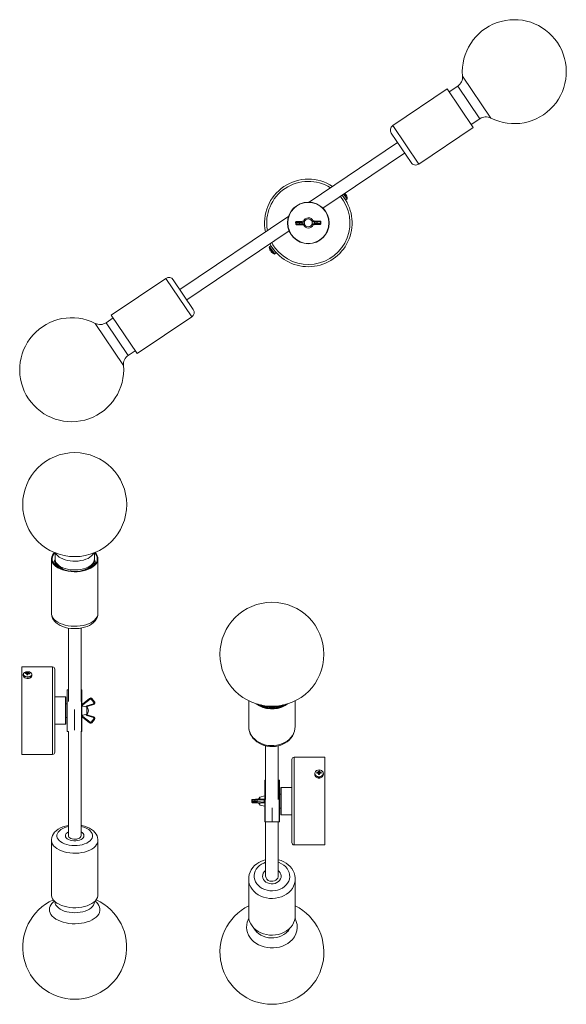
# Model space of a CAD drawing. Header units: millimetres. Extents: x -78 to 421, y -268 to 631.
import ezdxf

# ---------------------------------------------------------------- set-up
doc = ezdxf.new("R2010")
doc.units = ezdxf.units.MM

msp = doc.modelspace()

# ---------------------------------------------------------------- linework, layer by layer
at = {"color": 8, "linetype": 'Continuous', "lineweight": 15}
for p, q in [((326.54, 579.77), (352.38, 541.4)), ((322.16, 570.64), (342.27, 540.78)), ((262.75, 534.55), (286.49, 499.3)), ((217.9, 471.81), (221.15, 467.55)), ((218.15, 471.97), (221.29, 467.84)), ((154.7, 417.18), (150.03, 423.32)), ((155.02, 417.24), (150.17, 423.61)), ((79.11, 359.68), (55.37, 394.93)), ((16.79, 315.45), (-9.05, 353.82)), ((21.17, 324.58), (1.06, 354.44)), ((-47.98, -40), (-47.98, 40)), ((-34.53, 19), (-34.53, -19)), ((-21.53, -19), (-21.53, 19)), ((-45.88, 12.5), (-45.88, -12.5)), ((-36.08, -12.5), (-36.08, 12.5)), ((172.62, -42.62), (172.62, -122.62)), ((146.17, -63.62), (146.17, -101.62)), ((159.17, -101.62), (159.17, -63.62)), ((160.72, -70.12), (160.72, -95.12)), ((170.52, -95.12), (170.52, -70.12)), ((138.43, -84.36), (140.27, -84.39))]:
    msp.add_line(p, q, dxfattribs=at)
at = {"color": 7, "linetype": 'Continuous', "lineweight": 15}
for p, q in [((312.52, 568.06), (262.75, 534.55)), ((336.26, 532.81), (312.52, 568.06)), ((322.16, 570.64), (314.34, 565.37)), ((334.44, 535.51), (342.27, 540.78)), ((286.49, 499.3), (336.26, 532.81)), ((279.55, 500.66), (261.4, 527.61)), ((267.26, 518.91), (186.54, 464.56)), ((199.02, 459.09), (273.68, 509.37)), ((216.62, 470.95), (219.92, 466.62)), ((219.68, 471.92), (219.33, 472.38)), ((220.12, 471.34), (220.47, 470.88)), ((219.92, 466.62), (221.15, 467.55)), ((167.74, 451.9), (68.18, 384.87)), ((174.09, 446.07), (174.12, 444.6)), ((177.6, 446.04), (174.65, 446.06)), ((174.65, 446.06), (174.68, 444.63)), ((174.68, 444.63), (177.63, 444.78)), ((180.26, 447.21), (174.97, 446.87)), ((174.97, 446.87), (175.01, 446.87)), ((180.3, 447.21), (175.01, 446.87)), ((175.04, 443.84), (180.34, 443.73)), ((175.07, 443.84), (175.04, 443.84)), ((175.07, 443.84), (180.37, 443.73)), ((175.12, 446.84), (178.07, 446.81)), ((178.13, 444.03), (175.18, 443.88)), ((177.6, 446.04), (177.63, 444.78)), ((179.28, 446.85), (181.15, 447.1)), ((181.22, 443.87), (179.34, 444.04)), ((181.89, 446.35), (180.02, 446.11)), ((180.02, 446.11), (180.05, 444.82)), ((180.05, 444.82), (181.93, 444.65)), ((180.26, 447.21), (180.3, 447.21)), ((180.37, 443.73), (180.34, 443.73)), ((181.42, 447.24), (180.89, 447.23)), ((181.43, 447.24), (180.89, 447.23)), ((180.89, 447.23), (180.89, 447.23)), ((180.96, 443.73), (181.49, 443.74)), ((180.96, 443.73), (181.5, 443.74)), ((180.96, 443.73), (180.96, 443.73)), ((181.43, 447.24), (182.14, 447.16)), ((181.5, 443.74), (182.21, 443.86)), ((181.93, 444.65), (182.11, 444.75)), ((189.11, 447.3), (189.82, 447.42)), ((189.18, 444), (189.89, 443.92)), ((189.24, 444.9), (189.43, 444.81)), ((191.27, 446.34), (189.39, 446.51)), ((189.43, 444.81), (191.3, 445.05)), ((190.36, 447.43), (189.82, 447.42)), ((190.36, 447.43), (189.83, 447.42)), ((189.89, 443.92), (190.43, 443.93)), ((189.9, 443.92), (190.43, 443.93)), ((190.1, 447.29), (191.98, 447.12)), ((192.04, 444.31), (190.17, 444.06)), ((190.36, 447.43), (190.36, 447.43)), ((190.43, 443.93), (190.43, 443.93)), ((196.25, 447.32), (190.95, 447.43)), ((190.98, 447.43), (190.95, 447.43)), ((196.28, 447.32), (190.98, 447.43)), ((191.02, 443.95), (196.31, 444.29)), ((191.02, 443.95), (191.06, 443.95)), ((191.06, 443.95), (196.34, 444.29)), ((191.27, 446.34), (191.3, 445.05)), ((193.19, 447.13), (196.14, 447.28)), ((196.2, 444.32), (193.25, 444.35)), ((196.64, 446.53), (193.69, 446.38)), ((193.69, 446.38), (193.72, 445.12)), ((193.72, 445.12), (196.67, 445.09)), ((196.28, 447.32), (196.25, 447.32)), ((196.31, 444.29), (196.34, 444.29)), ((196.64, 446.53), (196.67, 445.09)), ((197.23, 445.09), (197.2, 446.56)), ((74.6, 375.33), (168.11, 438.29)), ((151.4, 424.54), (150.17, 423.61)), ((156.25, 418.18), (151.4, 424.54)), ((150.4, 421.26), (150.42, 421.26)), ((151.11, 419.94), (150.9, 420.22)), ((151.31, 420.09), (151.11, 419.94)), ((151.73, 419.12), (151.93, 419.27)), ((151.95, 418.84), (151.73, 419.12)), ((152.82, 418.11), (152.81, 418.09)), ((155.02, 417.24), (156.25, 418.18)), ((55.37, 394.93), (5.6, 361.42)), ((62.31, 393.57), (80.47, 366.62)), ((5.6, 361.42), (29.34, 326.17)), ((7.42, 358.72), (1.06, 354.44)), ((29.34, 326.17), (79.11, 359.68)), ((21.17, 324.58), (27.53, 328.86)), ((-45.78, 144.26), (-45.78, 138.53)), ((-9.78, 138.53), (-9.78, 144.26)), ((-49.03, 138.73), (-49.03, 88.96)), ((-45.6, 134.02), (-45.03, 135.28)), ((-6.53, 88.96), (-6.53, 138.73)), ((-46.78, 134.56), (-46.78, 134.21)), ((-44.38, 132.03), (-43.59, 132.98)), ((-12.27, 132.68), (-11.52, 131.72)), ((-11.61, 133.46), (-10.72, 132.33)), ((-11.37, 133.8), (-10.96, 133.24)), ((-8.78, 134.21), (-8.78, 134.56)), ((-33.53, 75.39), (-33.53, 8.34)), ((-22.03, 8.34), (-22.03, 75.4)), ((-47.98, 40), (-75.98, 40)), ((-75.98, -40), (-75.98, 40)), ((-45.98, 38), (-45.98, -38)), ((-74.83, 33.06), (-74.83, 31.83)), ((-72.7, 34.54), (-72.38, 33.99)), ((-71.22, 32.9), (-71.17, 33.08)), ((-71.01, 35.27), (-71.17, 33.08)), ((-70.6, 33.02), (-71.17, 33.08)), ((-68.79, 34.15), (-69.15, 33.6)), ((-66.88, 31.44), (-66.83, 31.83)), ((-66.83, 31.83), (-66.83, 33.06)), ((-34.73, -18.8), (-34.73, 18.8)), ((-33.53, 19), (-34.53, 19)), ((-21.53, 19), (-22.03, 19)), ((-21.33, 18.8), (-21.33, -18.8)), ((-36.08, 12.5), (-45.88, 12.5)), ((-35.98, 12.4), (-35.98, -12.4)), ((-14.3, 11.23), (-20.77, 5.94)), ((-20.77, 5.9), (-14.3, 11.19)), ((-13.79, 10.59), (-20.26, 5.29)), ((-14.3, 11.19), (-14.3, 11.23)), ((-10.3, 7.53), (-12.71, 10.48)), ((-12.15, 10.98), (-12.15, 11.01)), ((-9.74, 8.06), (-12.15, 11.01)), ((-12.15, 10.98), (-9.74, 8.03)), ((131.17, 9.01), (131.17, -14.35)), ((173.67, -14.35), (173.67, 9.01)), ((-34.73, 6.35), (-35.98, 6.35)), ((-28.03, 0.89), (-28.03, -17.92)), ((-20.77, 5.9), (-20.77, 5.94)), ((-20.54, 4.7), (-20.54, 4.16)), ((-17.67, 3.45), (-20.54, 4.16)), ((-16.76, -3.58), (-16.76, 3.55)), ((-16.62, 4.44), (-10.66, 6.32)), ((-10.46, 5.61), (-16.41, 3.73)), ((-9.74, 8.03), (-9.74, 8.06)), ((-9.39, 7.07), (-9.39, 7.09)), ((139.84, 5.69), (140.55, 5.15)), ((-35.98, -6.35), (-34.73, -6.35)), ((-14.3, -11.23), (-20.77, -5.94)), ((-20.54, -4.23), (-17.67, -3.52)), ((-20.54, -4.23), (-20.54, -4.77)), ((-20.26, -5.36), (-13.79, -10.65)), ((-16.41, -3.73), (-16.76, -3.55)), ((-10.66, -6.38), (-16.62, -4.51)), ((-10.46, -5.61), (-16.41, -3.73)), ((-16.41, -3.77), (-10.46, -5.64)), ((-12.71, -10.54), (-10.3, -7.59)), ((-9.74, -8.06), (-12.15, -11.01)), ((-10.46, -5.64), (-10.46, -5.61)), ((-9.39, -7.09), (-9.39, -7.07)), ((-45.88, -12.5), (-36.08, -12.5)), ((-34.53, -19), (-33.42, -19)), ((-33.53, -19), (-33.53, -114.27)), ((-22.14, -19), (-21.53, -19)), ((-22.03, -114.27), (-22.03, -19)), ((146.67, -32.11), (146.67, -81.31)), ((158.17, -81.31), (158.17, -32.14)), ((-75.98, -40), (-47.98, -40)), ((170.62, -120.62), (170.62, -44.62)), ((200.62, -42.62), (172.62, -42.62)), ((200.62, -42.62), (200.62, -122.62)), ((191.47, -57.47), (191.47, -58.4)), ((193.48, -56.32), (194.08, -57.04)), ((194.95, -55.15), (194.95, -58.31)), ((195.98, -57.16), (194.95, -57.16)), ((195.98, -58.31), (195.98, -55.15)), ((197.45, -56.32), (196.86, -57.04)), ((199.47, -58.4), (199.47, -57.47)), ((145.97, -101.42), (145.97, -63.82)), ((146.67, -63.62), (146.17, -63.62)), ((159.17, -63.62), (158.17, -63.62)), ((159.37, -63.82), (159.37, -101.42)), ((160.62, -95.02), (160.62, -70.22)), ((170.52, -70.12), (160.72, -70.12)), ((137.34, -80.93), (134.92, -81.07)), ((137.36, -80.93), (137.34, -80.93)), ((138.43, -80.89), (138.44, -80.89)), ((144.92, -80.77), (138.44, -80.89)), ((145.97, -77.88), (141.4, -78.98)), ((141.4, -78.98), (141.4, -80.83)), ((160.62, -76.27), (159.37, -76.27)), ((134.03, -81.85), (134.03, -83.4)), ((136.79, -81.68), (134.38, -81.82)), ((134.38, -83.09), (134.38, -81.82)), ((134.38, -83.09), (136.79, -83.11)), ((134.92, -84.17), (137.34, -84.32)), ((134.92, -84.17), (134.94, -84.17)), ((137.36, -83.88), (134.94, -83.86)), ((134.94, -84.17), (137.36, -84.32)), ((135.3, -83.9), (141.25, -84.14)), ((135.3, -83.9), (141.26, -84.14)), ((135.3, -83.9), (135.3, -83.9)), ((140.24, -84.3), (135.3, -84.16)), ((136.79, -83.11), (136.79, -81.68)), ((137.34, -84.32), (137.36, -84.32)), ((144.9, -84.25), (138.43, -83.91)), ((138.44, -84.36), (138.43, -84.36)), ((138.44, -84.36), (140.27, -84.39)), ((145.41, -81.52), (138.94, -81.64)), ((138.94, -83.14), (138.94, -81.64)), ((138.94, -83.14), (145.41, -83.48)), ((141.25, -84.14), (141.26, -84.14)), ((141.4, -84.17), (141.4, -86.26)), ((141.4, -86.26), (145.97, -87.36)), ((145.18, -84.29), (142.31, -84.2)), ((145.18, -84.29), (145.18, -84.27)), ((145.41, -83.48), (145.41, -81.52)), ((152.67, -101.62), (152.67, -88.94)), ((159.37, -88.97), (160.62, -88.97)), ((160.72, -95.12), (170.52, -95.12)), ((146.17, -101.62), (159.17, -101.62)), ((146.67, -101.62), (146.67, -151.18)), ((158.17, -151.18), (158.17, -101.62)), ((-49.03, -118.42), (-49.03, -168.19)), ((-6.53, -168.19), (-6.53, -118.42)), ((172.62, -122.62), (200.62, -122.62)), ((131.17, -153.97), (131.17, -153.78)), ((131.17, -153.97), (131.17, -187.48)), ((173.67, -153.8), (173.67, -153.97)), ((173.67, -187.48), (173.67, -153.97)), ((-45.78, -174.5), (-45.78, -174.55)), ((-9.78, -174.55), (-9.78, -174.5))]:
    msp.add_line(p, q, dxfattribs=at)
at = {"color": 7, "linetype": 'Continuous', "lineweight": 15, "flags": 128}
for points in [[(219.71, 471.48), (219.75, 471.43), (219.83, 471.33)], [(175.01, 446.87), (174.92, 446.87), (174.87, 446.86), (174.84, 446.85), (174.84, 446.85), (174.87, 446.84), (174.93, 446.84), (175.01, 446.84), (175.12, 446.84)], [(175.18, 443.88), (175.07, 443.88), (174.99, 443.87), (174.93, 443.86), (174.9, 443.86), (174.9, 443.85), (174.93, 443.85), (174.99, 443.85), (175.07, 443.84)], [(182.02, 445.5), (182.02, 445.51), (181.89, 446.35)], [(182.08, 446.26), (181.91, 446.34), (181.89, 446.35)], [(181.93, 444.65), (182.02, 445.49), (182.02, 445.5)], [(189.39, 446.51), (189.23, 446.42), (189.2, 446.41)], [(189.39, 446.51), (189.3, 445.67), (189.3, 445.66)], [(189.3, 445.66), (189.3, 445.65), (189.43, 444.81)], [(196.14, 447.28), (196.25, 447.28), (196.33, 447.29), (196.39, 447.29), (196.42, 447.3), (196.42, 447.31), (196.39, 447.31), (196.33, 447.31), (196.25, 447.32)], [(196.31, 444.29), (196.39, 444.29), (196.45, 444.3), (196.48, 444.31), (196.48, 444.31), (196.45, 444.32), (196.39, 444.32), (196.31, 444.32), (196.2, 444.32)], [(153.83, 421.36), (151.7, 424.45), (150.53, 426.45)], [(-9.21, 144.5), (-9.09, 144.38), (-7.93, 142.97), (-7.11, 141.49), (-6.65, 139.96), (-6.54, 138.4), (-6.8, 136.86), (-7.41, 135.35), (-8.38, 133.89), (-9.68, 132.52), (-11.28, 131.25), (-13.17, 130.11), (-15.31, 129.12), (-17.66, 128.29), (-20.19, 127.64), (-22.84, 127.19), (-25.58, 126.92), (-28.36, 126.87), (-31.13, 127.01), (-33.84, 127.35), (-36.45, 127.89), (-38.91, 128.62), (-41.17, 129.51), (-43.21, 130.57), (-44.99, 131.76), (-46.47, 133.08), (-47.63, 134.49), (-48.45, 135.97), (-48.92, 137.5), (-49.02, 139.05), (-48.77, 140.6), (-48.15, 142.11), (-47.18, 143.57), (-46.36, 144.5)], [(-9.69, 144.29), (-9.62, 144.22), (-8.49, 142.85), (-7.7, 141.41), (-7.24, 139.92), (-7.14, 138.41), (-7.39, 136.91), (-7.99, 135.44), (-8.93, 134.03), (-10.19, 132.69), (-11.75, 131.46), (-13.58, 130.35), (-15.66, 129.39), (-17.95, 128.59), (-20.4, 127.96), (-22.98, 127.51), (-25.65, 127.26), (-28.35, 127.2), (-31.04, 127.34), (-33.67, 127.68), (-36.2, 128.2), (-38.59, 128.9), (-40.8, 129.78), (-42.78, 130.8), (-44.5, 131.96), (-45.94, 133.24), (-47.07, 134.61), (-47.87, 136.05), (-48.32, 137.54), (-48.42, 139.04), (-48.17, 140.55), (-47.57, 142.02), (-46.64, 143.43), (-45.87, 144.29)], [(-45.74, 138.42), (-45.71, 137.45), (-45.34, 135.94), (-44.68, 134.51), (-43.75, 133.16), (-42.54, 131.89), (-41.05, 130.73), (-39.96, 130.05), (-38.97, 129.53), (-36.97, 128.68), (-34.83, 128.02), (-32.69, 127.57)], [(-23.15, 127.52), (-20.89, 127.98), (-18.74, 128.63), (-16.72, 129.46), (-14.89, 130.48), (-13.26, 131.68), (-11.9, 133.05), (-10.95, 134.39), (-10.28, 135.79), (-9.87, 137.39), (-9.82, 138.46)], [(-45.04, 132.52), (-45.01, 133.14), (-44.51, 134.26)], [(-45.02, 132.9), (-44.89, 133.22), (-44.29, 133.94)], [(-44.42, 132.06), (-44.3, 132.36), (-43.69, 133.09)], [(-44.05, 131.79), (-43.57, 132.4), (-43.26, 132.64)], [(-43.09, 132.25), (-43.25, 131.74), (-43.36, 131.15)], [(-13.17, 130.62), (-12.7, 131.55), (-12.48, 132.25)], [(-12.62, 132.17), (-12.5, 132.07), (-11.98, 131.45)], [(-12.2, 131.16), (-12.22, 131.25), (-12.5, 132.3)], [(-12.37, 132.58), (-12.27, 132.5), (-11.64, 131.69)], [(-11.32, 133.87), (-11.17, 133.67), (-10.72, 132.33)], [(-10.76, 134.78), (-10.58, 134.53), (-10.08, 133.06)], [(-48.99, 89), (-48.99, 88), (-48.66, 86.25), (-48.05, 84.59), (-47.17, 83.02), (-46.01, 81.53), (-44.58, 80.15), (-42.88, 78.89), (-40.93, 77.76), (-38.77, 76.81), (-36.44, 76.04), (-34, 75.46), (-31.47, 75.09), (-28.9, 74.9), (-26.32, 74.91), (-23.76, 75.12), (-21.24, 75.53), (-18.81, 76.13), (-16.49, 76.93), (-14.31, 77.93), (-12.31, 79.13), (-10.53, 80.55), (-9.18, 81.97), (-8.1, 83.48), (-7.3, 85.06), (-6.75, 86.89), (-6.53, 88.72), (-6.55, 89.01)], [(-74.45, 34.09), (-74.63, 33.81), (-74.83, 33.1), (-74.67, 32.39), (-74.17, 31.73), (-73.37, 31.19), (-72.35, 30.82), (-71.19, 30.65), (-70, 30.69), (-68.88, 30.95), (-67.94, 31.39), (-67.25, 31.98), (-66.88, 32.67), (-66.88, 32.67)], [(-74.83, 31.83), (-74.67, 31.16), (-74.17, 30.5), (-73.37, 29.96), (-72.35, 29.59), (-71.19, 29.42), (-70, 29.47), (-68.88, 29.72), (-67.94, 30.16), (-67.25, 30.75), (-66.88, 31.44)], [(-67.04, 33.73), (-67.38, 34.34), (-68.08, 34.93), (-69.05, 35.37), (-70.19, 35.6), (-71.4, 35.6), (-72.55, 35.38), (-73.53, 34.96), (-74.25, 34.37), (-74.63, 33.68), (-74.66, 33.53)], [(-71.51, 33.79), (-71.58, 34.43), (-71.6, 34.63)], [(-71.46, 32.77), (-71.47, 33.58), (-71.48, 33.77)], [(-71.41, 32.81), (-71.42, 32.94), (-71.47, 33.39)], [(-71.19, 34.81), (-71.2, 34.59), (-71.22, 33.03), (-71.22, 32.9)], [(-70.19, 33.82), (-70.18, 34.49), (-70.18, 34.71)], [(-69.89, 34.46), (-69.91, 34.26), (-69.95, 33.82)], [(164.3, 5.15), (164.31, 5.16), (165, 5.69)], [(166.89, 6.25), (166.73, 6.13), (164.56, 4.69)], [(-16.76, -3.58), (-16.47, -3.75), (-16.41, -3.77)], [(131.19, -14.35), (131.17, -14.55), (131.36, -16.8), (131.86, -19.01), (132.65, -21.14), (133.74, -23.17), (135.1, -25.07), (136.72, -26.82), (138.57, -28.38), (140.64, -29.74), (142.88, -30.87), (145.28, -31.76), (147.78, -32.38), (150.36, -32.74), (152.97, -32.82), (155.58, -32.62), (158.14, -32.15), (160.62, -31.4), (162.99, -30.39), (164.2, -29.74)], [(195.47, -60.36), (196.66, -60.21), (197.73, -59.77), (198.59, -59.1), (199.13, -58.24), (199.32, -57.29), (199.13, -56.35), (198.59, -55.49), (197.73, -54.81), (196.66, -54.38), (195.47, -54.23), (194.28, -54.38), (193.2, -54.81), (192.35, -55.49), (191.8, -56.35), (191.62, -57.29), (191.8, -58.24), (192.35, -59.1), (193.2, -59.77), (194.28, -60.21), (195.47, -60.36)], [(194.73, -57.1), (194.62, -56.32), (194.6, -56.17)], [(196.34, -56.17), (196.32, -56.32), (196.22, -57)], [(134.04, -83.11), (134.07, -83.33), (134.17, -83.54), (134.3, -83.68), (134.43, -83.77), (134.55, -83.82), (134.64, -83.85), (134.69, -83.86), (134.73, -83.86), (134.79, -83.87), (135, -83.88), (135.26, -83.89), (135.3, -83.9)], [(134.94, -83.86), (134.87, -83.86), (134.81, -83.86), (134.78, -83.86), (134.77, -83.86), (134.79, -83.87), (134.82, -83.87), (134.88, -83.87), (134.97, -83.88), (135.06, -83.88), (135.18, -83.89), (135.3, -83.9)], [(135.3, -84.16), (135.18, -84.16), (135.06, -84.16), (134.97, -84.15), (134.88, -84.15), (134.82, -84.15), (134.79, -84.16), (134.77, -84.16), (134.78, -84.16), (134.81, -84.16), (134.87, -84.17), (134.94, -84.17)], [(138.94, -83.14), (138.92, -83.29), (138.89, -83.44), (138.84, -83.57), (138.78, -83.69), (138.7, -83.79), (138.62, -83.86), (138.52, -83.9), (138.43, -83.91)], [(145.41, -83.48), (145.4, -83.63), (145.37, -83.77), (145.32, -83.91), (145.26, -84.03), (145.18, -84.12), (145.09, -84.19), (145, -84.24), (144.9, -84.25)], [(-33.53, -104.85), (-33.89, -104.9), (-36.33, -105.47), (-38.68, -106.23), (-40.88, -107.2), (-42.92, -108.37), (-44.74, -109.75), (-46.15, -111.14), (-47.28, -112.64), (-48.13, -114.21), (-48.7, -115.84), (-49, -117.67), (-48.99, -118.39)], [(-6.57, -118.4), (-6.55, -117.77), (-6.82, -116.01), (-7.38, -114.33), (-8.22, -112.74), (-9.33, -111.24), (-10.71, -109.84), (-12.36, -108.56), (-14.28, -107.4), (-16.41, -106.42), (-18.71, -105.62), (-21.13, -105.01), (-22.03, -104.86)], [(-19.46, -115.2), (-19.99, -116.15), (-20.86, -117.01), (-22.03, -117.75), (-23.45, -118.35), (-25.07, -118.76), (-26.8, -118.98), (-28.57, -118.99), (-30.31, -118.79), (-31.94, -118.4), (-33.39, -117.83), (-34.59, -117.1), (-35.49, -116.25), (-36.06, -115.31), (-36.27, -114.32), (-36.1, -113.34), (-35.57, -112.39), (-34.7, -111.53), (-33.53, -110.78), (-33.53, -110.78)], [(-25.88, -117.3), (-27.29, -117.47), (-28.73, -117.44), (-30.11, -117.2), (-31.35, -116.79), (-32.36, -116.21), (-33.08, -115.52), (-33.47, -114.74), (-33.53, -114.27)], [(-22.03, -114.27), (-22.18, -115), (-22.68, -115.75), (-23.5, -116.42), (-24.59, -116.94), (-25.88, -117.3)], [(-22.03, -110.78), (-20.97, -111.44), (-20.07, -112.29), (-19.5, -113.23), (-19.3, -114.21), (-19.46, -115.2)], [(146.67, -136.21), (145.27, -136.56), (142.85, -137.46), (140.57, -138.62), (138.47, -140.01), (136.59, -141.63), (134.95, -143.43), (133.58, -145.4), (132.51, -147.5), (131.75, -149.69), (131.3, -151.94), (131.2, -153.76)], [(173.63, -153.78), (173.63, -152.74), (173.3, -150.5), (172.66, -148.32), (171.73, -146.23), (170.52, -144.26), (169.04, -142.42), (167.31, -140.76), (165.35, -139.29), (163.2, -138.03), (160.88, -137.01), (158.43, -136.24), (158.17, -136.19)], [(158.17, -146), (159.1, -146.84), (160.05, -148.09), (160.65, -149.47), (160.9, -150.93), (160.78, -152.4), (160.29, -153.81), (159.46, -155.11), (158.32, -156.24), (156.93, -157.14), (155.33, -157.79), (153.61, -158.15), (151.84, -158.2), (150.09, -157.95), (148.45, -157.4), (146.97, -156.57), (145.74, -155.52), (144.8, -154.27), (144.19, -152.89), (143.94, -151.43), (144.07, -149.96), (144.55, -148.55), (145.38, -147.25), (145.38, -147.25)], [(145.38, -147.25), (146.52, -146.12), (146.67, -146)], [(150.53, -155.68), (151.94, -155.93), (153.38, -155.88), (154.76, -155.54), (155.99, -154.92), (157, -154.07), (157.72, -153.03), (158.11, -151.88), (158.17, -151.18)], [(-49.03, -168.19), (-49.01, -168.74), (-48.7, -170.28), (-48.03, -171.79), (-47.01, -173.24), (-45.67, -174.6), (-44.02, -175.84), (-42.09, -176.96), (-39.92, -177.93)], [(-39.92, -177.93), (-37.53, -178.73), (-34.99, -179.35), (-32.32, -179.78), (-29.57, -180.01), (-26.79, -180.04), (-24.03, -179.87), (-21.33, -179.49), (-18.74, -178.93), (-16.31, -178.18), (-14.07, -177.25), (-12.07, -176.18), (-10.34, -174.96), (-8.9, -173.63), (-7.79, -172.21), (-7.02, -170.72), (-6.61, -169.18), (-6.53, -168.19)], [(-45.79, -174.54), (-45.8, -174.78), (-45.82, -174.84)], [(-9.75, -174.83), (-9.75, -174.83), (-9.78, -174.63), (-9.77, -174.55)], [(131.17, -187.48), (131.18, -187.96), (131.44, -190.26), (132.05, -192.51), (133.02, -194.67), (134.32, -196.71), (135.92, -198.59), (137.81, -200.28), (139.95, -201.75), (142.3, -202.98), (144.83, -203.94), (147.49, -204.63), (150.23, -205.01), (153, -205.1), (155.77, -204.89), (158.48, -204.38), (161.09, -203.58), (163.55, -202.5), (165.82, -201.17), (167.85, -199.6), (169.63, -197.83), (171.11, -195.87), (172.27, -193.78), (173.09, -191.58), (173.56, -189.3), (173.67, -187.48)]]:
    msp.add_lwpolyline(points, dxfattribs=at)
at = {"color": 8, "linetype": 'Continuous', "lineweight": 15, "flags": 128}
for points in [[(152.2, 427.57), (153.34, 425.6), (155.42, 422.57)], [(-40.62, 139.51), (-38.74, 138.58), (-36.65, 137.8), (-34.38, 137.2), (-31.99, 136.78), (-29.51, 136.55), (-27, 136.51), (-24.5, 136.67), (-22.07, 137.02), (-19.75, 137.56), (-17.59, 138.27), (-15.62, 139.14), (-13.89, 140.16), (-12.44, 141.3), (-11.28, 142.54), (-10.44, 143.87), (-10.36, 144.02)], [(-45.78, 138.53), (-45.73, 137.74), (-45.36, 136.36), (-44.64, 135.01), (-43.6, 133.74), (-42.25, 132.55), (-40.62, 131.49)], [(-40.62, 131.49), (-38.74, 130.56), (-36.65, 129.78), (-34.38, 129.18), (-31.99, 128.76), (-29.51, 128.52), (-27, 128.49), (-24.5, 128.65), (-22.07, 129), (-19.75, 129.53), (-17.59, 130.24), (-15.62, 131.12), (-13.89, 132.14), (-12.44, 133.28), (-11.28, 134.52), (-10.44, 135.84), (-9.94, 137.22), (-9.78, 138.53)], [(-49.03, 88.96), (-48.92, 87.73), (-48.45, 86.2), (-47.63, 84.72), (-46.47, 83.31), (-44.99, 81.99), (-43.21, 80.8), (-41.17, 79.74), (-38.91, 78.85), (-36.45, 78.12), (-33.84, 77.58), (-31.13, 77.24), (-28.36, 77.1), (-25.58, 77.15), (-22.84, 77.42), (-20.19, 77.87), (-17.66, 78.52), (-15.31, 79.35), (-13.17, 80.34), (-11.28, 81.48), (-9.68, 82.75), (-8.38, 84.12), (-7.41, 85.58), (-6.8, 87.09), (-6.54, 88.63), (-6.53, 88.96)], [(-74.66, 33.53), (-74.64, 32.95), (-74.27, 32.25), (-73.57, 31.66), (-72.6, 31.22), (-71.46, 30.99), (-70.25, 30.99), (-69.1, 31.21), (-68.12, 31.63), (-67.41, 32.22), (-67.03, 32.91)], [(-67.03, 32.91), (-67.02, 33.64), (-67.04, 33.73)], [(131.17, -14.35), (131.25, -15.83), (131.66, -18.11), (132.43, -20.32), (133.54, -22.44), (134.98, -24.41), (136.71, -26.21), (138.71, -27.81), (140.95, -29.18), (143.38, -30.3), (145.97, -31.14), (148.67, -31.7), (151.43, -31.95), (154.21, -31.91), (156.96, -31.57), (159.63, -30.93), (162.18, -30.01), (164.56, -28.82)], [(138.44, -80.89), (138.52, -80.9), (138.62, -80.93), (138.7, -81), (138.78, -81.09), (138.84, -81.21), (138.89, -81.34), (138.92, -81.48), (138.94, -81.64)], [(144.92, -80.77), (145, -80.78), (145.09, -80.82), (145.18, -80.89), (145.26, -80.98), (145.32, -81.09), (145.37, -81.23), (145.4, -81.37), (145.41, -81.52)], [(-33.53, -105.78), (-34.7, -106.06), (-36.81, -106.72), (-38.72, -107.56), (-40.39, -108.54), (-41.78, -109.66), (-42.85, -110.88), (-43.59, -112.17), (-43.97, -113.51), (-44, -114.86), (-43.66, -116.21), (-42.96, -117.51), (-41.93, -118.73), (-40.58, -119.86), (-38.94, -120.86), (-37.06, -121.72)], [(-37.06, -121.72), (-34.97, -122.41), (-32.72, -122.92), (-30.35, -123.23), (-27.93, -123.34), (-25.51, -123.26), (-23.14, -122.97), (-20.87, -122.48), (-18.75, -121.82), (-16.84, -120.98), (-15.17, -119.99), (-13.78, -118.88), (-12.71, -117.66), (-11.97, -116.37), (-11.59, -115.03), (-11.57, -113.68), (-11.91, -112.33), (-12.6, -111.03), (-13.63, -109.81), (-14.98, -108.68), (-16.62, -107.67), (-18.5, -106.82), (-20.59, -106.13), (-22.03, -105.78)], [(-39.92, -128.16), (-42.09, -127.19), (-44.02, -126.07), (-45.67, -124.83), (-47.01, -123.47), (-48.03, -122.02), (-48.7, -120.51), (-49.01, -118.97), (-49.03, -118.4)], [(-6.53, -118.4), (-6.61, -119.41), (-7.02, -120.95), (-7.79, -122.44), (-8.9, -123.86), (-10.34, -125.19), (-12.07, -126.41), (-14.07, -127.48), (-16.31, -128.41), (-18.74, -129.16), (-21.33, -129.72), (-24.03, -130.1), (-26.79, -130.27), (-29.57, -130.24), (-32.32, -130.01), (-34.99, -129.58), (-37.53, -128.96), (-39.92, -128.16)], [(146.67, -138.57), (144.97, -139.2), (142.91, -140.25), (141.05, -141.55), (139.45, -143.07), (138.13, -144.76), (137.14, -146.6), (136.49, -148.54), (136.19, -150.54), (136.26, -152.55), (136.69, -154.54), (137.46, -156.44), (138.58, -158.24), (140, -159.87), (141.7, -161.31), (143.64, -162.52), (145.78, -163.48), (148.06, -164.16), (150.44, -164.56), (152.87, -164.65), (155.28, -164.45), (157.64, -163.95), (159.87, -163.16), (161.94, -162.1), (163.8, -160.81), (165.4, -159.29), (166.71, -157.6), (167.71, -155.76), (168.36, -153.82), (168.65, -151.82), (168.59, -149.8), (168.16, -147.82), (167.38, -145.91), (166.27, -144.12), (164.85, -142.49), (163.15, -141.05), (161.21, -139.84), (159.07, -138.88), (158.17, -138.57)], [(173.67, -153.97), (173.56, -155.79), (173.09, -158.07), (172.27, -160.27), (171.11, -162.36), (169.63, -164.32), (167.85, -166.09), (165.82, -167.66), (163.55, -168.99), (161.09, -170.07), (158.48, -170.87), (155.77, -171.38), (153, -171.59), (150.23, -171.5), (147.49, -171.12), (144.83, -170.43), (142.3, -169.47), (139.95, -168.24), (137.81, -166.77), (135.92, -165.08), (134.32, -163.2), (133.02, -161.16), (132.05, -159), (131.44, -156.75), (131.18, -154.45), (131.17, -153.97)], [(-9.29, -174.03), (-7.97, -175.13), (-6.65, -176.54), (-5.66, -178.03), (-4.99, -179.57), (-4.68, -181.15), (-4.71, -182.74), (-5.1, -184.32), (-5.83, -185.86), (-6.89, -187.33), (-8.27, -188.73), (-9.94, -190.01), (-11.88, -191.18), (-14.07, -192.2), (-16.46, -193.06), (-19.03, -193.75), (-21.72, -194.26), (-24.51, -194.58), (-27.35, -194.71), (-30.2, -194.64), (-33.01, -194.38), (-35.73, -193.92), (-38.34, -193.29), (-40.79, -192.47), (-43.04, -191.5), (-45.06, -190.38), (-46.82, -189.13), (-48.29, -187.76), (-49.45, -186.31), (-50.28, -184.79), (-50.77, -183.22), (-50.91, -181.63), (-50.7, -180.05), (-50.14, -178.49), (-49.25, -176.98), (-49.25, -176.98)], [(-9.78, -174.55), (-9.79, -174.88), (-10.05, -176.27), (-10.65, -177.63), (-11.59, -178.93), (-12.84, -180.15), (-14.38, -181.26), (-16.18, -182.23), (-18.21, -183.06), (-20.42, -183.72), (-22.78, -184.2), (-25.24, -184.5), (-27.74, -184.6), (-30.25, -184.51), (-32.71, -184.22), (-35.07, -183.74), (-37.29, -183.08), (-39.32, -182.26), (-41.13, -181.29), (-42.68, -180.19), (-43.94, -178.97), (-44.89, -177.67), (-45.5, -176.31), (-45.77, -174.92), (-45.78, -174.55)], [(168.92, -211.07), (166.81, -212.65), (164.47, -214.01), (161.95, -215.11), (159.29, -215.95), (156.52, -216.51), (153.7, -216.79), (150.85, -216.77), (148.02, -216.46), (145.27, -215.87), (142.62, -215.01), (140.12, -213.87), (137.8, -212.5), (135.71, -210.89), (133.87, -209.09), (132.32, -207.11), (131.06, -204.99), (130.13, -202.76), (129.54, -200.45), (129.3, -198.09), (129.41, -195.73), (129.86, -193.4), (130.66, -191.13), (131.35, -189.72)], [(165.26, -203.21), (163.38, -204.59), (161.29, -205.74), (159.02, -206.64), (156.63, -207.27), (154.15, -207.61), (151.64, -207.67), (149.15, -207.43), (146.71, -206.91), (144.39, -206.11), (142.23, -205.06), (140.26, -203.76), (138.54, -202.25), (137.08, -200.55), (135.92, -198.71), (135.78, -198.45)]]:
    msp.add_lwpolyline(points, dxfattribs=at)
at = {"color": 7, "linetype": 'Continuous', "lineweight": 15}
for centre, radius in [((185.66, 445.58), 19), ((185.66, 445.58), 18.8), ((-27.78, 188.21), 47.5), ((152.42, 51.49), 47.5)]:
    msp.add_circle(centre, radius, dxfattribs=at)
for centre, radius, start, end in [((373.87, 583.76), 47.5, 243.09285, 184.81137), ((316.58, 578.93), 10, 303.95211, 4.81137), ((347.85, 532.48), 10, 63.09285, 123.95211), ((265.54, 530.41), 5, 123.95211, 213.95211), ((283.69, 503.45), 5, 213.95211, 303.95211), ((185.66, 445.58), 40, 56.36324, 191.54098), ((185.66, 445.58), 40, 217.26299, 39.33149), ((218.67, 467.93), 0.2, 37.26299, 80.07833), ((214.87, 467.91), 6.31, 45.06457, 48.10089), ((219.37, 471.36), 0.799, 80.0538, 102.61045), ((213.96, 467.52), 6.98, 33.09211, 41.43386), ((218.88, 472), 0.799, 331.91552, 354.47217), ((219.98, 470.55), 0.799, 80.0538, 102.61045), ((214.86, 467.91), 6.32, 19.1954, 29.45912), ((214.97, 467.77), 6.32, 19.1954, 29.45912), ((220.74, 469.81), 0.202, 12.54059, 61.98538), ((214.79, 467.74), 6.5, 0.90462, 19.182), ((220.93, 467.84), 0.36, 307.26299, 0.90462), ((185.66, 445.58), 4.74, 22.88671, 159.51525), ((174.9, 446.06), 0.812, 84.94437, 178.61646), ((174.94, 444.65), 0.812, 182.94737, 277.08902), ((175.34, 446.18), 0.696, 108.51756, 189.19077), ((175.37, 444.55), 0.696, 173.21118, 253.8844), ((178.29, 446.15), 0.696, 108.51756, 189.19077), ((177.32, 502.98), 56.94, 270.28284, 272.71621), ((178.32, 444.7), 0.696, 173.21118, 253.8844), ((179.68, 391.56), 53.26, 89.60159, 92.20327), ((178.26, 460.14), 13.32, 269.19744, 274.39868), ((178.88, 429.81), 14.24, 88.17124, 93.03656), ((179.27, 446.1), 0.754, 0.59382, 89.12887), ((179.29, 444.79), 0.754, 273.27309, 1.80813), ((181.14, 432.46), 14.78, 91.0056, 93.29344), ((180.6, 458.95), 15.23, 269.14228, 271.36259), ((182.41, 434.03), 13.13, 91.18393, 95.49507), ((181.14, 446.34), 0.754, 0.59382, 89.12887), ((181.18, 444.63), 0.754, 273.27309, 1.80813), ((181.93, 456.99), 13.13, 266.90689, 271.21803), ((185.66, 445.58), 4.74, 202.88671, 339.51525), ((185.66, 445.58), 3.64, 181.20098, 169.24362), ((180.3, 446.82), 1.87, 342.63927, 10.51031), ((180.87, 444.17), 1.38, 346.78236, 24.87197), ((190.45, 446.99), 1.38, 166.78236, 204.87197), ((189.39, 434.29), 13.01, 86.8871, 91.23782), ((191.02, 444.34), 1.87, 162.63927, 190.51031), ((188.92, 457.01), 13.01, 271.16414, 275.51486), ((190.14, 446.53), 0.754, 93.27309, 181.80813), ((190.18, 444.81), 0.754, 180.59382, 269.12887), ((190.72, 432.21), 15.23, 89.14228, 91.36259), ((190.17, 458.7), 14.78, 271.0056, 273.29344), ((192.03, 446.37), 0.754, 93.27309, 181.80813), ((191.64, 499.6), 53.26, 269.60159, 272.20327), ((194, 388.18), 56.94, 90.28284, 92.71621), ((192.05, 445.06), 0.754, 180.59382, 269.12887), ((192.44, 461.35), 14.24, 268.17124, 273.03656), ((193.06, 431.02), 13.32, 89.19744, 94.39868), ((193, 446.46), 0.696, 353.21118, 73.8844), ((193.03, 445.01), 0.696, 288.51756, 9.19077), ((195.95, 446.61), 0.696, 353.21118, 73.8844), ((195.98, 444.98), 0.696, 288.51756, 9.19077), ((196.38, 446.51), 0.812, 2.94737, 97.08902), ((196.42, 445.1), 0.812, 264.94437, 358.61646), ((150.39, 423.32), 0.36, 127.26299, 180.90462), ((156.53, 423.42), 6.5, 180.90462, 199.4004), ((152.65, 423.23), 0.2, 217.26299, 260.07833), ((156.53, 423.42), 6.48, 199.42785, 209.56622), ((157.32, 424.02), 7.18, 213.14868, 221.37729), ((156.53, 423.42), 6.48, 224.95975, 235.09812), ((156.53, 423.42), 6.5, 235.12557, 253.62135), ((154.8, 417.53), 0.36, 253.62135, 307.26299), ((155.32, 419.73), 0.2, 174.44764, 217.26299), ((58.17, 390.78), 5, 33.95211, 123.95211), ((76.32, 363.82), 5, 303.95211, 33.95211), ((-30.55, 311.46), 47.5, 63.09285, 4.81137), ((-4.53, 362.74), 10, 243.09285, 303.95211), ((26.75, 316.28), 10, 123.95211, 184.81137), ((-40.32, 134.53), 6.45, 148.66405, 182.98177), ((-40.06, 134.58), 5.72, 163.9392, 198.0862), ((-15.54, 134.58), 5.76, 342.01388, 18.65235), ((-15.33, 134.51), 6.54, 357.23628, 31.74823), ((-37.51, 133.67), 5.75, 194.29244, 211.93729), ((-47.98, 38), 2, 0, 90), ((-69, 33.19), 3.94, 159.98452, 169.272), ((-71.71, 26.6), 7.42, 90.41618, 98.96117), ((-71.54, 27.22), 7.42, 90.41618, 98.96117), ((-71.16, 34.44), 0.736, 214.76139, 244.68981), ((-49.06, 28.58), 23.01, 166.97156, 169.18129), ((-72.6, 18.47), 14.46, 82.22141, 86.26849), ((-70.95, 33.68), 1.15, 102.31363, 124.47982), ((-70.9, 31.87), 1.08, 107.67046, 111.0645), ((-70.83, 31.6), 1.35, 81.12457, 107.11744), ((-67.29, 33.54), 4.11, 155.01281, 161.997), ((-71.14, 28.84), 6.44, 79.69589, 88.79401), ((-48.04, 28.48), 23.01, 166.97156, 169.18129), ((-70.71, 34.79), 1.15, 282.31363, 304.47982), ((-66.27, 33.44), 4.11, 155.01281, 161.997), ((-70.49, 34.04), 0.736, 34.76139, 64.68981), ((-71.75, 25.78), 8.25, 70.18626, 78.14883), ((-71.58, 26.39), 8.25, 70.18626, 78.14883), ((-78.44, 36.47), 9.93, 342.78773, 346.46879), ((-68.5, 33.05), 1.66, 346.66861, 39.01106), ((-34.53, 18.8), 0.2, 90, 180), ((-21.53, 18.8), 0.2, 0, 90), ((-45.88, 12.4), 0.1, 90, 180), ((-36.08, 12.4), 0.1, 0, 90), ((-13.33, 10.05), 1.52, 39.25835, 129.23619), ((-13.33, 10.01), 1.52, 39.29428, 129.2833), ((-25.61, 1.18), 15.11, 38.53179, 41.53253), ((-13.3, 10), 0.762, 39.31225, 129.30685), ((-15.78, 14.51), 5.06, 307.22297, 315.74707), ((-19.81, 4.76), 1.52, 129.24799, 180.00135), ((-19.81, 4.72), 1.52, 129.2695, 179.99523), ((-20.74, 14.23), 9.53, 266.46861, 271.21233), ((-20.45, 5.23), 1.07, 215.18118, 265.27301), ((-32.08, -4.12), 15.11, 38.53179, 41.53253), ((-19.78, 4.7), 0.762, 129.27938, 179.99305), ((-16.12, 2.85), 1.67, 107.4391, 158.75569), ((-17.3, 4.49), 1.1, 250.36223, 297.72344), ((-16.33, 3.16), 0.569, 95.77514, 141.89341), ((-20.68, 0), 5.35, 317.10753, 41.15982), ((-22.73, 2.32), 6.47, 12.63473, 19.18339), ((-10.89, 7.05), 0.762, 287.50651, 39.26023), ((-16.77, 4.2), 6.47, 12.63473, 19.18339), ((-10.92, 7.07), 1.52, 287.50061, 39.2627), ((-13.36, 11.56), 5.06, 307.22297, 315.74707), ((-10.92, 7.09), 1.52, 0.00269, 39.26732), ((152.46, 25.93), 24.45, 233.62665, 299.66915), ((152.42, 25.87), 23.87, 237.354, 302.85699), ((151.7, 18.06), 16.15, 233.03432, 251.84811), ((152.43, 22.67), 20.11, 240.24367, 299.45053), ((153.15, 18.06), 16.15, 288.1524, 306.96517), ((-20.33, -5.59), 1.38, 99.06231, 136.92764), ((-20.74, 4.75), 9.53, 266.46861, 271.21233), ((-19.81, -4.76), 1.52, 179.99865, 230.75201), ((-23.96, -2.6), 4.61, 313.66637, 323.20118), ((-19.78, -4.77), 0.761, 179.99546, 230.76291), ((-17.27, -4.47), 1.03, 60.32009, 112.94272), ((-16.12, -2.92), 1.67, 201.25066, 252.64405), ((-21.45, -2.79), 5.13, 340.43906, 349.04566), ((-15.49, -4.66), 5.13, 340.43906, 349.04566), ((-10.89, -7.11), 0.761, 320.71313, 72.53386), ((-10.92, -7.07), 1.52, 0.00704, 72.4903), ((-10.92, -7.09), 1.52, 320.72261, 72.52095), ((-28.97, -30.73), 29.73, 49.68444, 51.09369), ((-45.88, -12.4), 0.1, 180, 270), ((-36.08, -12.4), 0.1, 270, 360), ((-17.48, -7.89), 4.61, 313.66637, 323.20118), ((-13.33, -10.05), 1.52, 230.76381, 320.74165), ((-13.3, -10.06), 0.762, 230.78738, 320.75959), ((-31.39, -33.68), 29.73, 49.68444, 51.09369), ((155.92, -14.09), 17.71, 297.86394, 359.89983), ((-34.53, -18.8), 0.2, 180, 270), ((-21.53, -18.8), 0.2, 270, 360), ((-47.98, -38), 2, 270, 0), ((172.62, -44.62), 2, 90, 180), ((195.05, -57.07), 3.6, 186.3107, 276.6592), ((195.05, -58.01), 3.6, 186.3107, 276.6592), ((202.58, -56.73), 9.11, 177.41992, 182.58008), ((195.43, -66.33), 10.19, 94.64199, 100.9804), ((195.43, -67.15), 10.19, 94.64199, 100.9804), ((195.34, -56.73), 0.934, 114.55267, 142.47742), ((195.34, -56.42), 0.934, 217.52258, 245.44733), ((195.47, -62.29), 7.16, 85.87633, 94.12367), ((195.47, -58.29), 1.02, 59.7863, 120.2137), ((195.47, -92.65), 34.35, 89.14093, 90.85907), ((195.89, -57.07), 3.6, 263.3408, 353.6893), ((195.89, -58.01), 3.6, 263.3408, 353.6893), ((195.6, -56.73), 0.934, 37.52258, 65.44733), ((195.6, -56.42), 0.934, 294.55267, 322.47742), ((195.51, -66.33), 10.19, 79.0196, 85.35801), ((195.51, -67.15), 10.19, 79.0196, 85.35801), ((188.36, -56.73), 9.11, 357.41992, 2.58008), ((146.17, -63.82), 0.2, 90, 180), ((159.17, -63.82), 0.2, 0, 90), ((160.72, -70.22), 0.1, 90, 180), ((170.52, -70.22), 0.1, 0, 90), ((138.99, -110.56), 29.68, 91.08427, 93.15568), ((145.32, -82.62), 5.35, 137.10753, 160.67743), ((145.1, -81.73), 0.974, 45.45684, 100.65367), ((134.86, -81.9), 0.825, 85.58238, 176.15411), ((134.85, -83.37), 0.811, 182.5563, 274.867), ((135.08, -83.17), 0.701, 173.20791, 259.06786), ((139.02, -140.91), 59.27, 90.08387, 92.15735), ((136.96, -142.37), 59.26, 88.08354, 90.15736), ((137.49, -83.19), 0.701, 173.20791, 259.06786), ((136.92, -113.54), 29.67, 87.08481, 89.15692), ((138.99, -54.68), 29.68, 266.84432, 268.91573), ((145.32, -82.62), 5.35, 196.00145, 222.89247), ((140.2, -113.31), 29.18, 85.84167, 87.91768), ((144.85, -86.69), 2.44, 82.17418, 88.77816), ((145.21, -83.51), 0.762, 267.99401, 359.99341), ((145.56, -86.34), 4.83, 85.14458, 91.79077), ((145.44, -87.62), 4.14, 82.59096, 90.35185), ((145.21, -81.54), 0.762, 0.00099, 41.34746), ((160.72, -95.02), 0.1, 180, 270), ((170.52, -95.02), 0.1, 270, 360), ((146.17, -101.42), 0.2, 180, 270), ((159.17, -101.42), 0.2, 270, 0), ((172.62, -120.62), 2, 180, 270), ((151.62, -150.85), 4.96, 183.84503, 257.26117), ((-27.78, -216.21), 47.5, 114.24535, 65.75465), ((152.42, -220.8), 47.5, 116.57497, 63.42503)]:
    msp.add_arc(centre, radius, start, end, dxfattribs=at)
at = {"color": 8, "linetype": 'Continuous', "lineweight": 15}
for centre, radius, start, end in [((185.66, 445.58), 38, 57.61257, 190.29165), ((185.66, 445.58), 38, 217.26299, 39.61552), ((174.44, 450.37), 4.31, 265.3627, 272.81494), ((174.7, 439.41), 5.22, 90.24014, 96.38176), ((196.62, 451.75), 5.22, 270.24014, 276.38176), ((196.88, 440.79), 4.31, 85.3627, 92.81494), ((-35.82, 148.96), 10.6, 207.75556, 243.07127), ((152.42, 24.37), 21.26, 247.84143, 292.15857), ((156.76, -13.8), 16.92, 297.42964, 358.15102), ((137.47, -81.59), 0.679, 100.99585, 187.14202), ((134.36, -83.91), 2.08, 89.60907, 99.10702), ((134.29, -85.15), 2.07, 87.5844, 97.14945), ((135.05, -81.74), 0.679, 100.99585, 187.14202), ((135.47, -83.88), 0.333, 182.97933, 239.01861), ((-37.92, -185.43), 14.13, 126.2394, 143.26306), ((158.55, -197.69), 16.93, 307.75577, 28.04328), ((155.67, -191.68), 15, 309.73391, 333.17707)]:
    msp.add_arc(centre, radius, start, end, dxfattribs=at)

doc.saveas('drawing.dxf')
